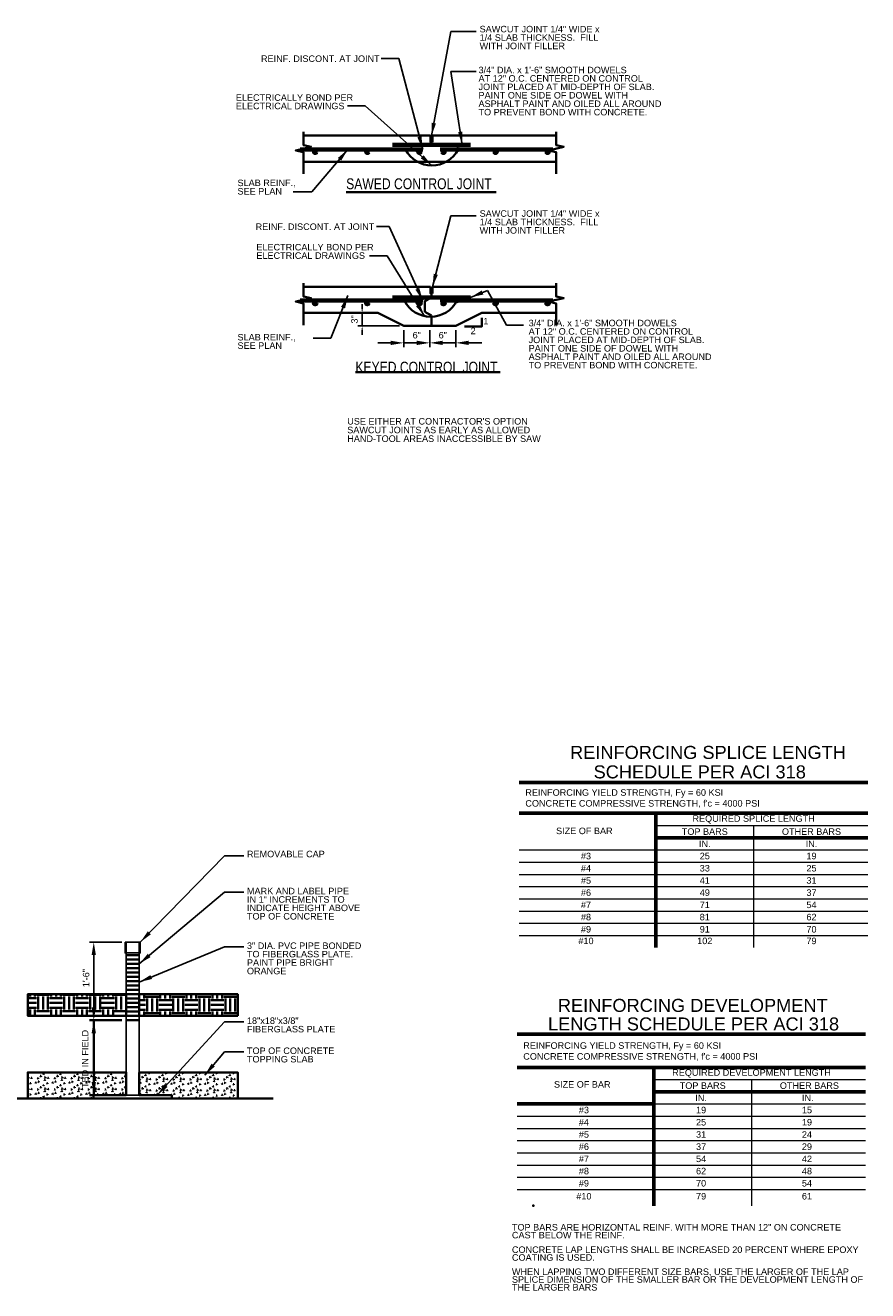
# Model space of a CAD drawing. Header units: inches. Extents: x -829 to 2226, y 10 to 4755.
# Tile 39 of 54: x 886 to 1080, y 841 to 1133. Entities that reach past the tile are written whole.
import ezdxf
from ezdxf.enums import TextEntityAlignment as Align

# ---------------------------------------------------------------- set-up
doc = ezdxf.new("R2010")
doc.units = ezdxf.units.IN
doc.header["$LTSCALE"] = 0.5
doc.header["$MEASUREMENT"] = 0
for name, color, linetype, lineweight in [('G-ANN-TTLB', 7, 'Continuous', 0), ('G-ANNO-DIM', 7, 'Continuous', 0), ('G-ANNO-DIMS', 7, 'Continuous', 35), ('G-ANNO-PATT', 7, 'Continuous', 18), ('G-ANNO-TEXT', 7, 'Continuous', 35), ('S-ANNO-TEXT', 7, 'Continuous', 0), ('S-DETL-GRPH-50', 7, 'Continuous', 60), ('S-FSTN-MISC', 7, 'Continuous', 25), ('S-REIN-RBAR', 7, 'Continuous', 70), ('S-SLAB-EDGE', 7, 'Continuous', 35)]:
    doc.layers.add(name, color=color, linetype=linetype, lineweight=lineweight)
doc.styles.add('AEC_3 4_1 0 Scale', font='arial.ttf', dxfattribs={"height": 1.5})
doc.styles.add('Arial', font='arial.ttf')
doc.styles.add('SUBTITLE 4.7625', font='romans.shx', dxfattribs={"width": 0.8, "height": 187.5})
doc.dimstyles.new("3 4 1'-0", dxfattribs={"dimtxt": 1.5, "dimasz": 3, "dimexe": 1, "dimexo": 1, "dimgap": 1, "dimtad": 1, "dimdec": 4, "dimzin": 15, "dimdsep": 46, "dimlunit": 4, "dimtxsty": 'AEC_3 4_1 0 Scale', "dimcen": 0.09, "dimadec": 4, "dimazin": 3, "dimtfac": 1, "dimtdec": 4, "dimtofl": 0, "dimtmove": 0, "dimatfit": 3, "dimfxl": 1, "dimfrac": 2, "dimtolj": 1, "dimtzin": 15, "dimarcsym": 0})

# ---------------------------------------------------------------- blocks, each defined once
blk = doc.blocks.new('*D310')
at = {"layer": 'Defpoints', "color": 0, "transparency": 16777216}
for p in [(901.34, 921.61), (908.82, 921.61), (908.82, 903.61)]:
    blk.add_point(p, dxfattribs=at)
at = {"layer": 'G-ANNO-DIMS', "color": 0, "lineweight": -2, "transparency": 16777216}
for p, q in [((907.82, 921.61), (900.34, 921.61)), ((901.34, 906.61), (901.34, 918.61)), ((907.82, 903.61), (900.34, 903.61))]:
    blk.add_line(p, q, dxfattribs=at)
at = {"layer": 'G-ANNO-DIMS', "color": 0, "transparency": 16777216}
for points in [[(900.84, 918.61), (901.84, 918.61), (901.34, 921.61)], [(900.84, 906.61), (901.84, 906.61), (901.34, 903.61)]]:
    blk.add_solid(points, dxfattribs=at)
at = {"layer": 'G-ANNO-DIMS', "color": 0, "transparency": 16777216, "insert": (899.58, 913.33), "char_height": 1.5, "attachment_point": 5, "rotation": 90, "style": 'AEC_3 4_1 0 Scale'}
blk.add_mtext('\\A1;1\'-6"', dxfattribs=at)
blk = doc.blocks.new('BREAK LINE')
at = {"layer": 'G-ANNO-TEXT', "flags": 128}
blk.add_lwpolyline([(8.36, 9.2), (8.36, 8.47), (8.36, 6.43), (9.96, 6.07), (6.76, 5.34), (8.36, 4.97), (8.36, 0.43)], dxfattribs=at)
blk = doc.blocks.new('*D308')
at = {"layer": 'Defpoints', "color": 0, "transparency": 16777216}
for p in [(972.76, 1063.55), (978.76, 1063.55), (978.76, 1059.66)]:
    blk.add_point(p, dxfattribs=at)
at = {"layer": 'G-ANNO-DIMS', "color": 0, "lineweight": -2, "transparency": 16777216}
for p, q in [((972.76, 1062.55), (972.76, 1058.66)), ((978.76, 1062.55), (978.76, 1058.66)), ((969.76, 1059.66), (966.76, 1059.66)), ((981.76, 1059.66), (984.76, 1059.66))]:
    blk.add_line(p, q, dxfattribs=at)
at = {"layer": 'G-ANNO-DIMS', "color": 0, "transparency": 16777216}
for points in [[(969.76, 1060.16), (969.76, 1059.16), (972.76, 1059.66)], [(981.76, 1060.16), (981.76, 1059.16), (978.76, 1059.66)]]:
    blk.add_solid(points, dxfattribs=at)
at = {"layer": 'G-ANNO-DIMS', "color": 0, "transparency": 16777216, "insert": (975.76, 1061.42), "char_height": 1.5, "attachment_point": 5, "style": 'AEC_3 4_1 0 Scale'}
blk.add_mtext('\\A1;6"', dxfattribs=at)
blk = doc.blocks.new('*D309')
at = {"layer": 'Defpoints', "color": 0, "transparency": 16777216}
for p in [(966.76, 1066.55), (963.18, 1063.55), (972.76, 1063.55)]:
    blk.add_point(p, dxfattribs=at)
at = {"layer": 'G-ANNO-DIMS', "color": 0, "lineweight": -2, "transparency": 16777216}
for p, q in [((963.18, 1067.55), (963.18, 1068.55)), ((965.76, 1066.55), (962.18, 1066.55)), ((963.18, 1066.55), (963.18, 1063.55)), ((971.76, 1063.55), (962.18, 1063.55)), ((963.18, 1062.55), (963.18, 1061.55))]:
    blk.add_line(p, q, dxfattribs=at)
at = {"layer": 'G-ANNO-DIMS', "color": 0, "transparency": 16777216}
for points in [[(963.02, 1067.55), (963.35, 1067.55), (963.18, 1066.55)], [(963.02, 1062.55), (963.35, 1062.55), (963.18, 1063.55)]]:
    blk.add_solid(points, dxfattribs=at)
at = {"layer": 'G-ANNO-DIMS', "color": 0, "transparency": 16777216, "insert": (961.42, 1065.05), "char_height": 1.5, "attachment_point": 5, "rotation": 90, "style": 'AEC_3 4_1 0 Scale'}
blk.add_mtext('\\A1;3"', dxfattribs=at)
blk = doc.blocks.new('REINFDOT')
for radius in [0.00313, 0.00187, 0.000625]:
    blk.add_circle((0, 0), radius)
blk = doc.blocks.new('REINF. DOT')
at = {"layer": 'S-REIN-RBAR', "xscale": 100, "yscale": 100, "zscale": 100, "rotation": 90.00000000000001}
blk.add_blockref('REINFDOT', (36.53, 24.59), dxfattribs=at)
blk = doc.blocks.new('REINF. DOT_5')
at = {"layer": 'S-REIN-RBAR', "extrusion": (0, 0, -1), "xscale": 100, "yscale": -100, "zscale": 100, "rotation": 89.99999999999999}
blk.add_blockref('REINFDOT', (-36.53, 24.59), dxfattribs=at)
blk = doc.blocks.new('*D305')
at = {"layer": 'Defpoints', "color": 0, "transparency": 16777216}
for p in [(978.76, 1063.55), (984.76, 1063.55), (984.76, 1059.66)]:
    blk.add_point(p, dxfattribs=at)
at = {"layer": 'G-ANNO-DIMS', "color": 0, "lineweight": -2, "transparency": 16777216}
for p, q in [((978.76, 1062.55), (978.76, 1058.66)), ((984.76, 1062.55), (984.76, 1058.66)), ((975.76, 1059.66), (972.76, 1059.66)), ((987.76, 1059.66), (990.76, 1059.66))]:
    blk.add_line(p, q, dxfattribs=at)
at = {"layer": 'G-ANNO-DIMS', "color": 0, "transparency": 16777216}
for points in [[(975.76, 1060.16), (975.76, 1059.16), (978.76, 1059.66)], [(987.76, 1060.16), (987.76, 1059.16), (984.76, 1059.66)]]:
    blk.add_solid(points, dxfattribs=at)
at = {"layer": 'G-ANNO-DIMS', "color": 0, "transparency": 16777216, "insert": (981.76, 1061.42), "char_height": 1.5, "attachment_point": 5, "style": 'AEC_3 4_1 0 Scale'}
blk.add_mtext('\\A1;6"', dxfattribs=at)

msp = doc.modelspace()

# ---------------------------------------------------------------- hatches: boundary and pattern name
at = {"layer": 'G-ANNO-PATT', "linetype": 'Continuous', "lineweight": 0}
h = msp.add_hatch(color=5, dxfattribs=at)
h.dxf.hatch_style = 1
h.paths.add_polyline_path([(972.67971, 1104.23836), (973.65196, 1104.23836, 1)])
h = msp.add_hatch(color=5, dxfattribs=at)
h.dxf.hatch_style = 1
h.paths.add_polyline_path([(973.16584, 1104.23836), (972.67971, 1104.23836, 0.572244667), (973.40241, 1103.81368, -0.017848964)])
h = msp.add_hatch(color=5, dxfattribs=at)
h.dxf.hatch_style = 1
h.paths.add_polyline_path([(973.65196, 1104.23836), (973.16584, 1104.23836, 0.017848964), (973.40241, 1103.81368, 0.272066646)])
h = msp.add_hatch(color=5, dxfattribs=at)
h.dxf.hatch_style = 1
h.paths.add_polyline_path([(984.80887, 1104.23836), (985.78112, 1104.23836, 1)])
h = msp.add_hatch(color=5, dxfattribs=at)
h.dxf.hatch_style = 1
h.paths.add_polyline_path([(985.295, 1104.23836), (984.80887, 1104.23836, 0.272066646), (985.05842, 1103.81368, 0.017848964)])
h = msp.add_hatch(color=5, dxfattribs=at)
h.dxf.hatch_style = 1
h.paths.add_polyline_path([(985.78112, 1104.23836), (985.295, 1104.23836, -0.017848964), (985.05842, 1103.81368, 0.572244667)])
h = msp.add_hatch(color=5, dxfattribs=at)
h.dxf.hatch_style = 1
h.paths.add_polyline_path([(972.41751, 1069.38572), (973.38976, 1069.38572, 1)])
h = msp.add_hatch(color=5, dxfattribs=at)
h.dxf.hatch_style = 1
h.paths.add_polyline_path([(984.54667, 1069.38572), (985.51892, 1069.38572, 1)])
h = msp.add_hatch(color=5, dxfattribs=at)
h.dxf.hatch_style = 1
h.paths.add_polyline_path([(972.90364, 1069.38572), (972.41751, 1069.38572, 0.572244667), (973.14021, 1068.96105, -0.017848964)])
h = msp.add_hatch(color=5, dxfattribs=at)
h.dxf.hatch_style = 1
h.paths.add_polyline_path([(973.38976, 1069.38572), (972.90364, 1069.38572, 0.017848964), (973.14021, 1068.96105, 0.272066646)])
h = msp.add_hatch(color=5, dxfattribs=at)
h.dxf.hatch_style = 1
h.paths.add_polyline_path([(985.0328, 1069.38572), (984.54667, 1069.38572, 0.272066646), (984.79623, 1068.96105, 0.017848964)])
h = msp.add_hatch(color=5, dxfattribs=at)
h.dxf.hatch_style = 1
h.paths.add_polyline_path([(985.51892, 1069.38572), (985.0328, 1069.38572, -0.017848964), (984.79623, 1068.96105, 0.572244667)])
at = {"layer": 'G-ANNO-TEXT'}
h = msp.add_hatch(dxfattribs=at)
h.set_pattern_fill('EARTH', color=5, style=0, pattern_type=2)
h.set_pattern_definition([(90, (899.7754, 921.1036), (-6, -6), [3, -3]), (90, (902.7754, 918.1036), (-6, -6), [3, -3]), (90, (898.6504, 921.1036), (-6, -6), [3, -3]), (90, (901.6504, 918.1036), (-6, -6), [3, -3]), (90, (897.5254, 921.1036), (-6, -6), [3, -3]), (90, (900.5254, 918.1036), (-6, -6), [3, -3]), (0, (900.1504, 923.7286), (-6, -6), [3, -3]), (0, (897.1504, 920.7286), (-6, -6), [3, -3]), (0, (900.1504, 922.6036), (-6, -6), [3, -3]), (0, (897.1504, 919.6036), (-6, -6), [3, -3]), (0, (900.1504, 921.4786), (-6, -6), [3, -3]), (0, (897.1504, 918.4786), (-6, -6), [3, -3])])
h.paths.add_polyline_path([(908.81709, 904.65875), (908.81709, 905.61338), (908.81709, 906.61338), (908.81709, 907.61338), (908.81709, 908.61338), (908.81709, 909.61338), (886.1281, 909.61338), (886.1281, 904.65875)])
h = msp.add_hatch(dxfattribs=at)
h.set_pattern_fill('EARTH', color=5, style=0, pattern_type=2)
h.set_pattern_definition([(90, (921.9166, 917.6463), (-6, -6), [3, -3]), (90, (924.9166, 914.6463), (-6, -6), [3, -3]), (90, (920.7916, 917.6463), (-6, -6), [3, -3]), (90, (923.7916, 914.6463), (-6, -6), [3, -3]), (90, (919.6666, 917.6463), (-6, -6), [3, -3]), (90, (922.6666, 914.6463), (-6, -6), [3, -3]), (0, (922.2916, 920.2713), (-6, -6), [3, -3]), (0, (919.2916, 917.2713), (-6, -6), [3, -3]), (0, (922.2916, 919.1463), (-6, -6), [3, -3]), (0, (919.2916, 916.1463), (-6, -6), [3, -3]), (0, (922.2916, 918.0213), (-6, -6), [3, -3]), (0, (919.2916, 915.0213), (-6, -6), [3, -3])])
h.paths.add_polyline_path([(934.50609, 904.65875), (934.50609, 909.61338), (911.81709, 909.61338), (911.81709, 908.61338), (911.81709, 907.61338), (911.81709, 906.61338), (911.81709, 905.61338), (911.81709, 904.65875)])
h = msp.add_hatch(dxfattribs=at)
h.set_pattern_fill('CONCRETE', color=5, style=0, pattern_type=2)
h.set_pattern_definition([(140.3968, (912.0115, 881.611), (-3.891398, 2.575689), [0.1875, -20.01502]), (140.3968, (911.8546, 879.81787), (-3.891398, 2.575689), [0.1875, -20.01502]), (140.3968, (910.131, 881.26414), (-3.891398, 2.575689), [0.1875, -20.01502]), (82.1795, (911.8546, 879.81787), (-2e-07, -2.5756888), [0.15, -28.44857]), (82.1795, (912.0115, 881.611), (-2e-07, -2.5756888), [0.15, -28.44857]), (82.1795, (910.131, 881.26414), (-2e-07, -2.575689), [0.15, -28.44857]), (190.2326, (911.86771, 879.96738), (-27.2397831, -5.1513779), [0.15935, -43.33786]), (190.2326, (912.0246, 881.76053), (-27.2397831, -5.1513779), [0.15935, -43.33786]), (190.2326, (910.14411, 881.41365), (-27.239783, -5.1513779), [0.15935, -43.33786]), (136.6028, (912.50673, 880.28024), (-19.456988, 18.0298233), [0.28125, -37.20772]), (136.6028, (909.65764, 879.9488), (-19.456988, 18.0298233), [0.28125, -37.20772]), (186.8622, (912.54126, 880.50266), (-19.4569883, -2.5756888), [0.23903, -42.8752]), (186.8622, (909.69217, 880.17121), (-19.4569883, -2.5756888), [0.23903, -42.8752]), (81.4086, (912.50673, 880.28024), (-2e-07, -2.575689), [0.225, -25.8242]), (81.4086, (909.65764, 879.9488), (-2e-07, -2.575689), [0.225, -25.8242]), (110.6918, (913.1298, 880.7769), (-6e-07, -2.57569), [0.1875, -10.82566]), (110.6918, (911.3169, 881.3852), (-6e-07, -2.57569), [0.1875, -10.82566]), (110.6918, (910.3103, 879.8929), (-6e-07, -2.57569), [0.1875, -10.82566]), (110.6918, (909.504, 881.9935), (-6e-07, -2.57569), [0.1875, -10.82566]), (56.1196, (913.12976, 880.7769), (-11.6741934, -18.029823), [0.15, -27.77231]), (56.1196, (910.31034, 879.8929), (-11.6741934, -18.029823), [0.15, -27.77231]), (56.1196, (911.3169, 881.38518), (-11.6741934, -18.029823), [0.15, -27.77231]), (56.1196, (909.504, 881.99347), (-11.6741934, -18.029823), [0.15, -27.77231]), (161.688, (910.3942, 880.0174), (-3.8914, 2.57569), [0.15935, -8.03858]), (161.688, (913.2137, 880.9013), (-3.891397, 2.57569), [0.15935, -8.03858]), (161.688, (911.4008, 881.5096), (-3.891397, 2.57569), [0.15935, -8.03858]), (161.688, (909.5879, 882.1179), (-3.8914, 2.57569), [0.15935, -8.03858])])
h.paths.add_polyline_path([(886.1281, 885.61338), (901.31709, 885.61338), (901.31709, 886.36338), (908.81709, 886.36338), (908.81709, 891.61338), (886.1281, 891.61338)])
h = msp.add_hatch(dxfattribs=at)
h.set_pattern_fill('CONCRETE', color=5, style=0, pattern_type=2)
h.set_pattern_definition([(140.3968, (931.59305, 881.35493), (-3.891398, 2.575689), [0.1875, -20.01502]), (140.3968, (931.43617, 879.56177), (-3.891398, 2.575689), [0.1875, -20.01502]), (140.3968, (929.71257, 881.00805), (-3.891398, 2.575689), [0.1875, -20.01502]), (82.1795, (931.43617, 879.56177), (-2e-07, -2.575689), [0.15, -28.44857]), (82.1795, (931.59305, 881.35493), (-2e-07, -2.575689), [0.15, -28.44857]), (82.1795, (929.71257, 881.00805), (-2e-07, -2.575689), [0.15, -28.44857]), (190.2326, (931.44928, 879.71128), (-27.239783, -5.1513779), [0.15935, -43.33786]), (190.2326, (931.60616, 881.50443), (-27.239783, -5.1513779), [0.15935, -43.33786]), (190.2326, (929.72568, 881.15756), (-27.239783, -5.1513779), [0.15935, -43.33786]), (136.6028, (932.0883, 880.02414), (-19.456988, 18.0298233), [0.28125, -37.20772]), (136.6028, (929.2392, 879.6927), (-19.456988, 18.0298233), [0.28125, -37.20772]), (186.8622, (932.12283, 880.24657), (-19.4569883, -2.5756888), [0.23903, -42.8752]), (186.8622, (929.27373, 879.91512), (-19.4569883, -2.5756888), [0.23903, -42.8752]), (81.4086, (932.0883, 880.02414), (-2e-07, -2.575689), [0.225, -25.8242]), (81.4086, (929.2392, 879.6927), (-2e-07, -2.575689), [0.225, -25.8242]), (110.6918, (932.7113, 880.5208), (-6e-07, -2.57569), [0.1875, -10.82566]), (110.692, (930.89845, 881.1291), (-6e-07, -2.57569), [0.1875, -10.82566]), (110.692, (929.8919, 879.6368), (-6e-07, -2.57569), [0.1875, -10.82566]), (110.692, (929.0856, 881.7374), (-6e-07, -2.57569), [0.1875, -10.82566]), (56.1196, (932.71132, 880.5208), (-11.6741934, -18.029823), [0.15, -27.77231]), (56.1196, (929.8919, 879.63682), (-11.6741934, -18.029823), [0.15, -27.77231]), (56.1196, (930.89845, 881.1291), (-11.6741934, -18.029823), [0.15, -27.77231]), (56.1196, (929.08557, 881.73738), (-11.6741934, -18.029823), [0.15, -27.77231]), (161.688, (929.9758, 879.7613), (-3.8914, 2.57569), [0.15935, -8.03858]), (161.688, (932.7952, 880.6452), (-3.8914, 2.57569), [0.15935, -8.03858]), (161.688, (930.9824, 881.2535), (-3.8914, 2.57569), [0.15935, -8.03858]), (161.688, (929.1695, 881.8618), (-3.8914, 2.57569), [0.15935, -8.03858])])
h.paths.add_polyline_path([(911.81709, 886.36338), (919.31709, 886.36338), (919.31709, 885.61338), (934.50609, 885.61338), (934.50609, 891.61338), (911.81709, 891.61338)])

# ---------------------------------------------------------------- linework, layer by layer
at = {"layer": 'G-ANNO-DIM'}
for centre in [(985.295, 1104.23836), (985.0328, 1069.38572)]:
    msp.add_circle(centre, 0.48612, dxfattribs=at)
at = {"layer": 'G-ANNO-DIMS'}
for p, q in [((907.81709, 903.61338), (900.34434, 903.61338)), ((901.34434, 886.36338), (901.34434, 903.61338)), ((907.81709, 886.36338), (900.34434, 886.36338))]:
    msp.add_line(p, q, dxfattribs=at)
for centre in [(979.23042, 1107.33847), (978.96822, 1072.48583)]:
    msp.add_arc(centre, 6.81101, 207.0753481, 332.9246519, dxfattribs=at)
at = {"layer": 'G-ANNO-DIMS', "ltscale": 0.0625}
msp.add_point((1002.64741, 860.89361), dxfattribs=at)
at = {"layer": 'G-ANNO-DIMS', "extrusion": (0, 0, -1)}
msp.add_solid([(-900.84434, 900.61338), (-901.34434, 903.61338), (-901.84434, 900.61338)], dxfattribs=at)
at = {"layer": 'G-ANNO-DIMS'}
msp.add_solid([(901.84434, 889.36338), (901.34434, 886.36338), (900.84434, 889.36338)], dxfattribs=at)
at = {"layer": 'G-ANNO-TEXT'}
for p, q in [((979.38998, 1105.90317), (979.38998, 1107.40317)), ((959.50921, 1094.39284), (994.05148, 1094.39284)), ((977.65034, 1069.30053, 3.5197), (979.13998, 1070.16391, 3.5197)), ((979.13998, 1070.16391), (979.13998, 1071.05053)), ((979.38998, 1071.05053), (979.38998, 1072.55053)), ((977.65034, 1069.30053, 3.5197), (977.65034, 1066.80053, 3.5197)), ((977.65034, 1066.80053, 3.5197), (979.13998, 1065.93716, 3.5197)), ((979.13998, 1065.93716), (979.13998, 1063.55053)), ((961.63218, 1052.88277), (994.98724, 1052.88277)), ((908.81709, 918.61338), (911.81709, 918.61338)), ((908.81709, 917.61338), (911.81709, 917.61338)), ((908.81709, 916.61338), (911.81709, 916.61338)), ((908.81709, 915.61338), (911.81709, 915.61338)), ((908.81709, 914.61338), (911.81709, 914.61338)), ((908.81709, 913.61338), (911.81709, 913.61338)), ((908.81709, 912.61338), (911.81709, 912.61338)), ((886.1281, 909.61338), (908.81709, 909.61338)), ((908.81709, 911.61338), (911.81709, 911.61338)), ((908.81709, 910.61338), (911.81709, 910.61338)), ((908.81709, 909.61338), (911.81709, 909.61338)), ((911.81709, 909.61338), (934.50609, 909.61338)), ((908.81709, 908.61338), (911.81709, 908.61338)), ((908.81709, 907.61338), (911.81709, 907.61338)), ((908.81709, 906.61338), (911.81709, 906.61338)), ((908.81709, 905.61338), (911.81709, 905.61338)), ((908.81709, 904.61338), (911.81709, 904.61338)), ((908.81709, 903.61338), (911.81709, 903.61338)), ((886.1281, 891.61338), (908.81709, 891.61338)), ((911.81709, 891.61338), (934.50609, 891.61338)), ((873.94473, 885.61338), (942.67219, 885.61338))]:
    msp.add_line(p, q, dxfattribs=at)
at = {"layer": 'G-ANNO-TEXT', "flags": 128}
for points in [[(978.88998, 1107.40317), (978.88998, 1105.90317), (979.38998, 1105.90317)], [(978.88998, 1072.55053), (978.88998, 1071.05053), (979.38998, 1071.05053)], [(986.74972, 1063.40979), (990.73225, 1063.40979), (990.73225, 1065.41259)]]:
    msp.add_lwpolyline(points, dxfattribs=at)
for points in [[(908.81709, 904.65875), (908.81709, 905.61338), (908.81709, 906.61338), (908.81709, 907.61338), (908.81709, 908.61338), (908.81709, 909.61338), (886.1281, 909.61338), (886.1281, 904.65875), (908.81709, 904.65875)], [(934.50609, 904.65875), (934.50609, 909.61338), (911.81709, 909.61338), (911.81709, 908.61338), (911.81709, 907.61338), (911.81709, 906.61338), (911.81709, 905.61338), (911.81709, 904.65875), (934.50609, 904.65875)], [(886.1281, 885.61338), (901.31709, 885.61338), (901.31709, 886.36338), (908.81709, 886.36338), (908.81709, 891.61338), (886.1281, 891.61338), (886.1281, 885.61338)], [(911.81709, 886.36338), (919.31709, 886.36338), (919.31709, 885.61338), (934.50609, 885.61338), (934.50609, 891.61338), (911.81709, 891.61338), (911.81709, 886.36338)]]:
    msp.add_lwpolyline(points, close=True, dxfattribs=at)
at = {"layer": 'G-ANNO-TEXT'}
msp.add_solid([(988.13998, 1070.13769), (991.10731, 1070.80477), (990.73056, 1071.73109)], dxfattribs=at)
at = {"layer": 'S-ANNO-TEXT', "ltscale": 0.75}
for p, q in [((1030.87627, 948.47003), (1079.66213, 948.47003)), ((1053.37627, 948.47003), (1053.37627, 920.34503)), ((999.37627, 942.84503), (1079.66213, 942.84503)), ((999.37627, 940.03253), (1079.66213, 940.03253)), ((999.37627, 937.22003), (1079.66213, 937.22003)), ((999.37627, 934.40753), (1079.66213, 934.40753)), ((999.37627, 931.59503), (1079.66213, 931.59503)), ((999.37627, 928.78253), (1079.66213, 928.78253)), ((999.37627, 925.97003), (1079.66213, 925.97003)), ((999.37627, 923.15753), (1079.66213, 923.15753)), ((999.49535, 923.15753), (1079.54305, 923.15753)), ((1030.39741, 889.95611), (1079.18327, 889.95611)), ((1052.89741, 889.95611), (1052.89741, 860.89361)), ((1030.39741, 884.33111), (1079.18327, 884.33111)), ((998.89741, 881.51861), (1079.18327, 881.51861)), ((998.89741, 878.70611), (1079.18327, 878.70611)), ((998.89741, 875.89361), (1079.18327, 875.89361)), ((998.89741, 873.08111), (1079.18327, 873.08111)), ((998.89741, 870.26861), (1079.18327, 870.26861)), ((998.89741, 867.45611), (1079.18327, 867.45611)), ((998.89741, 864.64361), (1079.18327, 864.64361))]:
    msp.add_line(p, q, dxfattribs=at)
at = {"layer": 'S-DETL-GRPH-50', "ltscale": 0.75}
for p, q in [((999.37627, 958.42002), (1079.66213, 958.42002)), ((999.37627, 951.28253), (1079.66213, 951.28253)), ((1030.87627, 951.28253), (1030.87627, 920.34503)), ((1030.87627, 945.65753), (1079.66213, 945.65753)), ((998.89741, 900.42438), (1079.18327, 900.42438)), ((998.89741, 892.76861), (1079.18327, 892.76861)), ((1030.39741, 892.76861), (1030.39741, 860.89361)), ((1030.39741, 887.14361), (1079.18327, 887.14361)), ((998.89741, 884.33111), (1030.39741, 884.33111))]:
    msp.add_line(p, q, dxfattribs=at)
at = {"layer": 'S-FSTN-MISC'}
for p, q in [((908.81709, 886.36338), (908.81709, 921.61338)), ((908.81709, 921.61338), (911.81709, 921.61338)), ((911.81709, 886.36338), (911.81709, 921.61338))]:
    msp.add_line(p, q, dxfattribs=at)
for points in [[(908.56709, 921.61338), (912.06709, 921.61338), (912.06709, 919.11338), (908.56709, 919.11338)], [(901.31709, 886.36338), (919.31709, 886.36338), (919.31709, 885.61338), (901.31709, 885.61338)]]:
    msp.add_3dface(points, dxfattribs=at)
at = {"layer": 'S-REIN-RBAR'}
for p, q in [((970.13998, 1105.30095), (988.13998, 1105.30095)), ((948.87459, 1104.23836), (977.13998, 1104.23836)), ((981.13998, 1104.23836), (1007.09961, 1104.23836)), ((970.13998, 1070.13769), (988.13998, 1070.13769)), ((948.87459, 1069.38572), (977.13998, 1069.38572)), ((981.13998, 1069.38572), (1007.09961, 1069.38572))]:
    msp.add_line(p, q, dxfattribs=at)
at = {"layer": 'S-SLAB-EDGE'}
for p, q in [((949.64723, 1107.40317), (978.88998, 1107.40317)), ((979.38998, 1107.40317), (1007.87224, 1107.40317)), ((949.64723, 1101.40317), (1007.87224, 1101.40317)), ((949.64723, 1072.55053), (978.88998, 1072.55053)), ((979.38998, 1072.55053), (1007.87224, 1072.55053)), ((949.64723, 1066.55053), (966.75973, 1066.55053)), ((972.75973, 1063.55053), (966.75973, 1066.55053)), ((984.75973, 1063.55053), (990.75973, 1066.55053)), ((990.75973, 1066.55053), (1007.87224, 1066.55053)), ((972.75973, 1063.55053), (984.75973, 1063.55053))]:
    msp.add_line(p, q, dxfattribs=at)

# ---------------------------------------------------------------- block references
at = {"layer": 'G-ANNO-TEXT', "xscale": 1.1070826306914, "yscale": 1.1070826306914}
for p in [(940.38684, 1098.10122), (998.61185, 1098.10122), (940.38684, 1063.24858), (998.61185, 1063.24858)]:
    msp.add_blockref('BREAK LINE', p, dxfattribs=at)
at = {"layer": 'S-REIN-RBAR', "rotation": 180}
for p in [(988.91056, 1128.29601, -1.7598), (1000.91056, 1128.29601, -1.7598), (1012.91056, 1128.29601, -1.7598), (988.91056, 1093.44338, -1.7598), (1000.91056, 1093.44338, -1.7598), (1012.91056, 1093.44338, -1.7598)]:
    msp.add_blockref('REINF. DOT', p, dxfattribs=at)
at = {"layer": 'S-REIN-RBAR', "extrusion": (0, 0, -1), "rotation": 180}
for p in [(-945.3694, 1128.29601, 1.7598), (-957.3694, 1128.29601, 1.7598), (-969.3694, 1128.29601, 1.7598), (-945.3694, 1093.44338, 1.7598), (-957.3694, 1093.44338, 1.7598), (-969.3694, 1093.44338, 1.7598)]:
    msp.add_blockref('REINF. DOT_5', p, dxfattribs=at)

# ---------------------------------------------------------------- texts
at = {"layer": 'G-ANN-TTLB', "color": 7, "linetype": 'Continuous', "lineweight": 0, "style": 'AEC_3 4_1 0 Scale'}
for s, p in [('1', (991.11419, 1065.40099, -3.51967)), ('2', (988.16919, 1063.15977, -3.51967))]:
    msp.add_text(s, height=1.5, dxfattribs=at).set_placement(p, align=Align.TOP_LEFT)
at = {"layer": 'G-ANN-TTLB', "color": 7, "linetype": 'Continuous', "lineweight": 13, "attachment_point": 7, "line_spacing_factor": 0.72, "style": 'SUBTITLE 4.7625'}
for s, insert, char_height in [('\\fArial|b0|i0|c00|p39;\\H1.25x;SAWED CONTROL JOINT', (959.49923, 1095.02476, -3.51967), 2), ('\\fArial|b0|i0|c00|p39;\\H0.79375x;KEYED CONTROL JOINT', (961.6222, 1052.78304, -3.51967), 3.1496063)]:
    msp.add_mtext(s, dxfattribs=dict(at, insert=insert, char_height=char_height))
at = {"layer": 'G-ANN-TTLB', "color": 7, "linetype": 'Continuous', "lineweight": 0, "insert": (959.74386, 1042.34374), "char_height": 1.5, "attachment_point": 1, "line_spacing_factor": 0.8, "style": 'AEC_3 4_1 0 Scale'}
msp.add_mtext("USE EITHER AT CONTRACTOR'S OPTION\\PSAWCUT JOINTS AS EARLY AS ALLOWED \\PHAND-TOOL AREAS INACCESSIBLE BY SAW", dxfattribs=at)
at = {"layer": 'G-ANN-TTLB', "color": 7, "linetype": 'Continuous', "lineweight": 0, "char_height": 1.5, "attachment_point": 1, "line_spacing_factor": 0.72, "style": 'AEC_3 4_1 0 Scale'}
for s, insert, width in [('{\\fArial|b0|i0|c0|p39;TOP BARS ARE HORIZONTAL REINF. WITH MORE THAN 12" ON CONCRETE CAST BELOW THE REINF.}', (997.68979, 856.6712, -1.75982), 81.3588961), ('{\\fArial|b0|i0|c0|p39;CONCRETE LAP LENGTHS SHALL BE INCREASED 20 PERCENT WHERE EPOXY COATING IS USED.}', (997.68979, 851.51319, -1.75982), 79.9782603), ('{\\fArial|b0|i0|c0|p39;WHEN LAPPING TWO DIFFERENT SIZE BARS, USE THE LARGER OF THE LAP SPLICE DIMENSION OF THE SMALLER BAR OR THE DEVELOPMENT LENGTH OF THE LARGER BARS}', (997.68979, 846.4427, -1.75982), 81.6686365)]:
    msp.add_mtext(s, dxfattribs=dict(at, insert=insert, width=width))
at = {"layer": 'G-ANNO-DIM', "color": 7, "linetype": 'Continuous', "style": 'AEC_3 4_1 0 Scale'}
msp.add_text('TBD IN FIELD', height=1.5, rotation=90, dxfattribs=at).set_placement((899.34434, 894.70601), align=Align.MIDDLE_CENTER)
at = {"layer": 'G-ANNO-TEXT', "style": 'Arial'}
for s, p in [('REINFORCING SPLICE LENGTH', (1011.07931, 963.819)), ('SCHEDULE PER ACI 318', (1016.50788, 959.33347)), ('REINFORCING DEVELOPMENT', (1008.27375, 905.54239)), ('LENGTH SCHEDULE PER ACI 318', (1006.00238, 901.26243))]:
    msp.add_text(s, height=3, dxfattribs=at).set_placement(p)
at = {"layer": 'G-ANNO-TEXT', "color": 7, "char_height": 1.5, "attachment_point": 1, "style": 'AEC_3 4_1 0 Scale'}
for s, insert, line_spacing_factor in [('SAWCUT JOINT 1/4" WIDE x\\P1/4 SLAB THICKNESS.  FILL\\PWITH JOINT FILLER', (990.247, 1132.6917, -7.03937), 0.776524), ('3/4" DIA. x 1\'-6" SMOOTH DOWELS\\PAT 12" O.C. CENTERED ON CONTROL\\PJOINT PLACED AT MID-DEPTH OF SLAB.\\PPAINT ONE SIDE OF DOWEL WITH \\PASPHALT PAINT AND OILED ALL AROUND\\PTO PREVENT BOND WITH CONCRETE.', (989.99318, 1123.27356, -7.03937), 0.776524), ('SAWCUT JOINT 1/4" WIDE x\\P1/4 SLAB THICKNESS.  FILL\\PWITH JOINT FILLER', (990.247, 1090.20458), 0.776524), ('3/4" DIA. x 1\'-6" SMOOTH DOWELS\\PAT 12" O.C. CENTERED ON CONTROL\\PJOINT PLACED AT MID-DEPTH OF SLAB.\\PPAINT ONE SIDE OF DOWEL WITH \\PASPHALT PAINT AND OILED ALL AROUND\\PTO PREVENT BOND WITH CONCRETE.', (1001.53894, 1064.98736), 0.776524), ('SLAB REINF.,\\PSEE PLAN', (934.46039, 1061.71907), 0.776524), ('REMOVABLE CAP\\P', (936.63482, 942.66121), 0.6), ('MARK AND LABEL PIPE\\PIN 1" INCREMENTS TO \\PINDICATE HEIGHT ABOVE\\PTOP OF CONCRETE', (936.63482, 934.13606), 0.776524), ('3" DIA. PVC PIPE BONDED\\PTO FIBERGLASS PLATE.  \\PPAINT PIPE BRIGHT\\PORANGE', (936.63482, 921.53682), 0.776524), ('18"x18"x3/8" \\PFIBERGLASS PLATE', (936.63482, 904.25736), 0.776524), ('TOP OF CONCRETE\\PTOPPING SLAB', (936.63482, 897.33952), 0.776524)]:
    msp.add_mtext(s, dxfattribs=dict(at, insert=insert, line_spacing_factor=line_spacing_factor))
at = {"layer": 'G-ANNO-TEXT', "color": 7, "char_height": 1.5, "attachment_point": 1, "line_spacing_factor": 0.776524, "style": 'AEC_3 4_1 0 Scale'}
for s, insert, width in [('REINF. DISCONT. AT JOINT', (939.86802, 1125.87809), 30.5192006), ('ELECTRICALLY BOND PER ELECTRICAL DRAWINGS', (934.07853, 1116.92291), 33.9351556), ('SLAB REINF., SEE PLAN', (934.46039, 1097.26924), 15.67497), ('REINF. DISCONT. AT JOINT', (938.63744, 1087.1738), 31.2558471), ('ELECTRICALLY BOND PER ELECTRICAL DRAWINGS', (938.8052, 1082.45683), 33.9351556)]:
    msp.add_mtext(s, dxfattribs=dict(at, insert=insert, width=width))
at = {"layer": 'G-ANNO-TEXT', "insert": (1000.78163, 954.69095), "char_height": 1.5, "width": 78.3537282, "attachment_point": 4, "style": 'Arial'}
msp.add_mtext("REINFORCING YIELD STRENGTH, Fy = 60 KSI\\PCONCRETE COMPRESSIVE STRENGTH, f'c = 4000 PSI", dxfattribs=at)
at = {"layer": 'S-ANNO-TEXT', "ltscale": 0.75, "char_height": 1.5, "style": 'Arial'}
for s, insert, width, attachment_point in [('REQUIRED SPLICE LENGTH', (1053.37627, 949.87628), 34.7666953, 5), ('SIZE OF BAR', (1014.37627, 947.22985), 34.7666953, 5), ('TOP BARS', (1042.12627, 947.06378), 34.7666953, 5), ('OTHER BARS', (1066.70941, 947.06378), 34.7666953, 5), ('IN.', (1042.12627, 944.25128), 34.7666953, 5), ('IN.', (1066.70941, 944.25128), 34.7666953, 5), ('#3', (1014.75127, 941.43878), 34.7666953, 5), ('25', (1042.12627, 941.43878), 34.7666953, 5), ('19', (1066.70941, 941.43878), 34.7666953, 5), ('#4', (1014.75127, 938.62628), 34.7666953, 5), ('33', (1042.12627, 938.62628), 34.7666953, 5), ('25', (1066.70941, 938.62628), 34.7666953, 5), ('#5', (1014.75127, 935.81378), 34.7666953, 5), ('41', (1042.12627, 935.81378), 34.7666953, 5), ('31', (1066.70941, 935.81378), 34.7666953, 5), ('#6', (1014.75127, 933.00128), 34.7666953, 5), ('49', (1042.12627, 933.00128), 34.7666953, 5), ('37', (1066.70941, 933.00128), 34.7666953, 5), ('#7', (1014.75127, 930.18878), 34.7666953, 5), ('71', (1042.12627, 930.18878), 34.7666953, 5), ('54', (1066.70941, 930.18878), 34.7666953, 5), ('#8', (1014.75127, 927.37628), 34.7666953, 5), ('81', (1042.12627, 927.37628), 34.7666953, 5), ('62', (1066.70941, 927.37628), 34.7666953, 5), ('#9', (1014.75127, 924.56378), 34.7666953, 5), ('91', (1042.12627, 924.56378), 34.7666953, 5), ('70', (1066.70941, 924.56378), 34.7666953, 5), ('#10', (1014.75127, 921.88357), 34.7666953, 5), ('102', (1042.12627, 921.88357), 34.7666953, 5), ('79', (1066.70941, 921.88357), 34.7666953, 5), ("REINFORCING YIELD STRENGTH, Fy = 60 KSI\\PCONCRETE COMPRESSIVE STRENGTH, f'c = 4000 PSI", (1000.30278, 896.39779), 78.3537282, 4), ('REQUIRED DEVELOPMENT LENGTH', (1052.89741, 891.36236), 60.4541953, 5), ('SIZE OF BAR', (1013.89741, 888.83111), 23.9265762, 5), ('TOP BARS', (1041.64741, 888.54986), 60.4541953, 5), ('OTHER BARS', (1066.23056, 888.54986), 60.4541953, 5), ('IN.', (1041.27241, 885.73736), 60.4541953, 5), ('IN.', (1065.85556, 885.73736), 60.4541953, 5), ('#3', (1014.27241, 882.92486), 60.4541953, 5), ('19', (1041.27241, 882.92486), 60.4541953, 5), ('15', (1065.66534, 882.92486), 60.4541953, 5), ('#4', (1014.27241, 880.11236), 60.4541953, 5), ('25', (1041.27241, 880.11236), 60.4541953, 5), ('19', (1065.66534, 880.11236), 60.4541953, 5), ('#5', (1014.27241, 877.29986), 60.4541953, 5), ('31', (1041.27241, 877.29986), 60.4541953, 5), ('24', (1065.66534, 877.29986), 60.4541953, 5), ('#6', (1014.27241, 874.48736), 60.4541953, 5), ('37', (1041.27241, 874.48736), 60.4541953, 5), ('29', (1065.66534, 874.48736), 60.4541953, 5), ('#7', (1014.27241, 871.67486), 60.4541953, 5), ('54', (1041.27241, 871.67486), 60.4541953, 5), ('42', (1065.66534, 871.67486), 60.4541953, 5), ('#8', (1014.27241, 868.86236), 60.4541953, 5), ('62', (1041.27241, 868.86236), 60.4541953, 5), ('48', (1065.66534, 868.86236), 60.4541953, 5), ('#9', (1014.27241, 866.04986), 60.4541953, 5), ('70', (1041.27241, 866.04986), 60.4541953, 5), ('54', (1065.66534, 866.04986), 60.4541953, 5), ('#10', (1014.27241, 863.06305), 60.4541953, 5), ('79', (1041.27241, 863.06305), 60.4541953, 5), ('61', (1065.66534, 863.06305), 60.4541953, 5)]:
    msp.add_mtext(s, dxfattribs=dict(at, insert=insert, width=width, attachment_point=attachment_point))

# ---------------------------------------------------------------- dimensions: what is measured, and where the dimension line sits
at = {"layer": 'G-ANNO-DIMS'}
dim = msp.add_linear_dim(base=(963.18403, 1063.55053), p1=(966.75973, 1066.55053), p2=(972.75973, 1063.55053), angle=270, dimstyle="3 4 1'-0", override={"dimasz": 1, "dimtofl": 1}, dxfattribs=at)
dim.commit()
dim.dimension.update_dxf_attribs({"geometry": '*D309', "text_midpoint": (963.18403, 1065.05053), "dimtype": 160})
for base, p1, p2, picture, middle in [((978.75973, 1059.65903), (972.75973, 1063.55053), (978.75973, 1063.55053), '*D308', (975.75973, 1059.65903)), ((984.75973, 1059.65903), (978.75973, 1063.55053), (984.75973, 1063.55053), '*D305', (981.75973, 1059.65903))]:
    dim = msp.add_linear_dim(base=base, p1=p1, p2=p2, dimstyle="3 4 1'-0", dxfattribs=at)
    dim.commit()
    dim.dimension.update_dxf_attribs({"geometry": picture, "text_midpoint": middle, "dimtype": 160})
dim = msp.add_linear_dim(base=(901.34434, 921.61338), p1=(908.81709, 903.61338), p2=(908.81709, 921.61338), angle=90, dimstyle="3 4 1'-0", dxfattribs=at)
dim.commit()
dim.dimension.update_dxf_attribs({"geometry": '*D310', "text_midpoint": (901.34434, 913.32908), "dimtype": 160})

# ---------------------------------------------------------------- leaders
at = {"layer": 'G-ANNO-TEXT'}
for points in [[(979.15146, 1107.33883, -7.03937), (983.62342, 1131.40193, -7.03937), (989.43804, 1131.40193, -7.03937)], [(977.13998, 1104.23836), (971.60658, 1125.20182), (967.53144, 1125.20182)], [(986.23001, 1105.30095, -7.03937), (983.62342, 1122.14545, -7.03937), (989.43804, 1122.14545, -7.03937)], [(979.23042, 1100.52746), (963.88076, 1114.2623), (959.80562, 1114.2623)], [(959.8965, 1104.23836), (951.61824, 1094.41972), (947.29216, 1094.41972)], [(979.38998, 1072.55053), (983.62342, 1088.91482), (989.43804, 1088.91482)], [(977.13998, 1069.38572), (969.39873, 1086.44726), (966.51643, 1086.44726)], [(977.5793, 1065.81795), (968.97204, 1079.68346), (964.8969, 1079.68346)], [(959.8965, 1070.55053), (955.94432, 1060.73189), (951.86918, 1060.73189)], [(988.13998, 1070.13769), (992.06074, 1071.73232), (996.4522, 1063.75266), (1000.38938, 1063.75266)], [(912.06709, 921.61338), (931.43236, 941.52657), (935.89451, 941.52657)], [(911.81709, 916.61338), (931.43236, 933.14776), (935.89451, 933.14776)], [(911.81709, 912.42478), (931.43236, 920.51193), (935.89451, 920.51193)], [(915.9508, 886.36338), (931.43236, 903.28735), (935.89451, 903.28735)], [(926.93512, 890.99144), (931.43236, 896.36951), (935.89451, 896.36951)]]:
    msp.add_leader(points, dimstyle="3 4 1'-0", override={"dimgap": 2}, dxfattribs=at)

doc.saveas('drawing.dxf')
